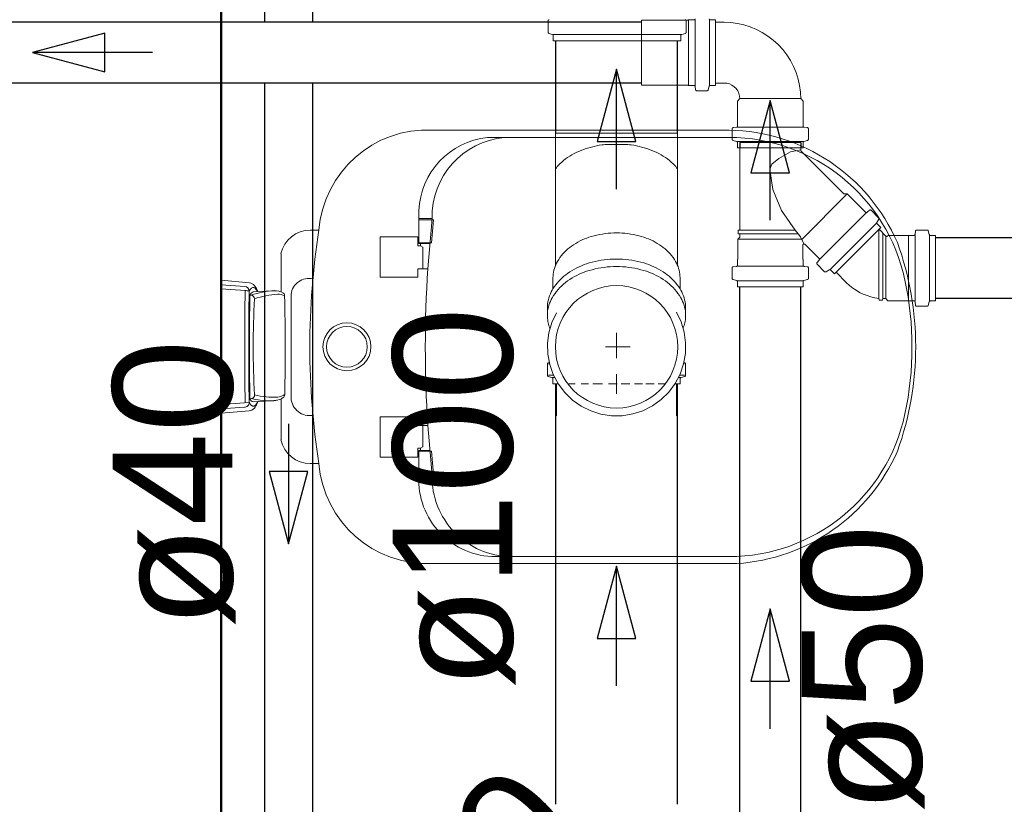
# Model space of a CAD drawing. Header units: millimetres. Extents: x 567 to 934, y -1 to 364.
# Tile 146 of 256: x 624.56 to 626.21, y 108.09 to 109.4. Entities that reach past the tile are written whole.
import ezdxf

# ---------------------------------------------------------------- set-up
doc = ezdxf.new("R2010")
doc.units = ezdxf.units.MM
doc.header["$MEASUREMENT"] = 0
doc.linetypes.add('NULL', pattern=[0])
doc.layers.get('0').update_dxf_attribs({"lineweight": 18})
for name, color, linetype, lineweight in [('A-WALL', 7, 'Continuous', 25), ('CV-Condutos', 14, 'Continuous', 25), ('CV-Sentido conduto', 14, 'Continuous', 30), ('CV-Textos conduto', 7, 'Continuous', 9), ('Peças hidrossanitárias', 7, 'Continuous', 13), ('Simbolos', 14, 'Continuous', 20), ('Simbolos_int', 14, 'Continuous', 15), ('TQ-Condutos', 14, 'Continuous', 25), ('TQ-Sentido conduto', 14, 'Continuous', 30), ('TQ-Textos conduto', 7, 'Continuous', 9)]:
    doc.layers.add(name, color=color, linetype=linetype, lineweight=lineweight)
doc.layers.add('ARQ FINA', color=8, linetype='Continuous')
doc.styles.add('Arial', font='arial.ttf')

msp = doc.modelspace()

# ---------------------------------------------------------------- linework, layer by layer
for p, q in [((625.459, 108.7926), (625.459, 108.7388)), ((625.6592, 108.7926), (625.6592, 108.7388))]:
    msp.add_line(p, q)
at = {"layer": 'A-WALL', "color": 8, "lineweight": 50}
msp.add_line((624.8991, 107.5742), (624.8991, 109.8511), dxfattribs=at)
at = {"layer": 'ARQ FINA', "lineweight": 5}
for radius in [0.04, 0.034]:
    msp.add_circle((625.1091, 108.8542), radius, dxfattribs=at)
at = {"layer": 'CV-Condutos'}
for p, q in [((625.6005, 109.3956), (623.6954, 109.3956)), ((625.6005, 109.2942), (623.6954, 109.2942)), ((625.765, 109.1952), (625.765, 109.1861)), ((625.8664, 109.1952), (625.8664, 109.1861)), ((627.4008, 109.0361), (626.0916, 109.0361)), ((625.765, 107.9826), (625.765, 108.9542)), ((625.8664, 107.9826), (625.8664, 108.9542)), ((627.4008, 108.9347), (626.0916, 108.9347))]:
    msp.add_line(p, q, dxfattribs=at)
at = {"layer": 'CV-Sentido conduto'}
for p, q in [((624.7052, 109.3773), (624.5844, 109.3449)), ((624.7052, 109.3126), (624.7052, 109.3773)), ((624.5844, 109.3449), (624.7052, 109.3126)), ((625.8157, 109.2652), (625.7833, 109.1444)), ((625.848, 109.1444), (625.8157, 109.2652)), ((625.7833, 109.1444), (625.848, 109.1444)), ((625.8157, 108.4171), (625.7833, 108.2964)), ((625.848, 108.2964), (625.8157, 108.4171)), ((625.7833, 108.2964), (625.848, 108.2964))]:
    msp.add_line(p, q, dxfattribs=at)
for points in [[(624.7844, 109.3449), (624.5844, 109.3449)], [(625.8157, 109.0652), (625.8157, 109.2652)], [(625.8157, 108.2171), (625.8157, 108.4171)]]:
    msp.add_lwpolyline(points, dxfattribs=at)
at = {"layer": 'Peças hidrossanitárias', "color": 8}
for p, q in [((625.7469, 109.2156), (625.2516, 109.2156)), ((625.3436, 109.2034), (625.7466, 109.2034)), ((625.229, 109.0264), (625.229, 109.0814)), ((625.2511, 109.0681), (625.229, 109.0681)), ((625.2537, 109.0662), (625.229, 109.0662)), ((625.2511, 109.0681), (625.244, 108.9844)), ((625.2503, 109.0274), (625.2537, 109.0662)), ((625.0623, 109.0489), (625.0479, 109.0489)), ((625.1647, 108.9703), (625.1647, 109.0377)), ((625.1647, 109.0377), (625.2277, 109.0377)), ((625.2277, 109.0377), (625.2277, 109.0227)), ((625.2277, 109.0227), (625.2317, 109.0227)), ((625.2472, 109.0274), (625.229, 109.0274)), ((625.2317, 109.0264), (625.229, 109.0264)), ((625.2475, 109.0264), (625.2304, 109.0264)), ((625.2317, 109.0227), (625.2317, 109.0264)), ((625.2319, 109.0226), (625.2359, 109.0203)), ((625.2359, 109.0203), (625.2359, 108.9844)), ((625.2472, 109.0274), (625.2503, 109.0274)), ((624.9991, 109.0096), (624.9991, 108.9454)), ((625.244, 108.9845), (625.2277, 108.9845)), ((625.2277, 108.9845), (625.2277, 108.9703)), ((625.2277, 108.9703), (625.1647, 108.9703)), ((624.8991, 108.9651), (624.9463, 108.9611)), ((624.8991, 108.9575), (624.9387, 108.9549)), ((624.9391, 108.948), (624.8991, 108.9506)), ((624.947, 108.94), (624.9493, 108.9402)), ((624.9602, 108.9462), (624.9525, 108.9458)), ((624.96, 108.9462), (624.9883, 108.9478)), ((625.0159, 108.7683), (625.0159, 108.9417)), ((624.8991, 108.7577), (624.946, 108.7613)), ((624.9499, 108.7678), (624.947, 108.7676)), ((624.9602, 108.7628), (624.9531, 108.7624)), ((624.9873, 108.7643), (624.96, 108.7628)), ((624.9991, 108.7673), (624.9991, 108.6987)), ((624.8991, 108.7508), (624.9379, 108.7533)), ((624.9458, 108.7472), (624.8991, 108.7432)), ((625.1647, 108.6699), (625.1647, 108.7373)), ((625.1647, 108.7373), (625.2277, 108.7373)), ((625.2277, 108.7373), (625.2277, 108.7231)), ((625.2277, 108.7231), (625.244, 108.7231)), ((625.2359, 108.6873), (625.2359, 108.7231)), ((625.2511, 108.6394), (625.244, 108.7231)), ((625.2317, 108.6849), (625.2277, 108.6849)), ((625.2277, 108.6849), (625.2277, 108.6699)), ((625.229, 108.6383), (625.229, 108.6812)), ((625.229, 108.6812), (625.2317, 108.6812)), ((625.2472, 108.6802), (625.229, 108.6802)), ((625.2475, 108.6812), (625.2315, 108.6812)), ((625.2317, 108.6812), (625.2317, 108.6849)), ((625.232, 108.6851), (625.2359, 108.6873)), ((625.2472, 108.6802), (625.2503, 108.6802)), ((625.2503, 108.6802), (625.2537, 108.6414)), ((625.0479, 108.6594), (625.0623, 108.6594)), ((625.2277, 108.6699), (625.1647, 108.6699)), ((625.2537, 108.6414), (625.229, 108.6414)), ((625.2511, 108.6394), (625.229, 108.6394)), ((625.2516, 108.4927), (625.76, 108.4927)), ((625.7466, 108.5042), (625.3573, 108.5042))]:
    msp.add_line(p, q, dxfattribs=at)
for centre, radius, start, end in [((625.2431, 109.0344), 0.1814, 87.3289, 175.4131), ((625.7414, 108.9033), 0.3124, 23.5162, 88.9974), ((625.3573, 109.0757), 0.1284, 96.0994, 177.4413), ((625.3842, 109.0708), 0.1331, 95.2693, 181.1664), ((625.7466, 108.903), 0.3004, 12, 90), ((625.0479, 108.9989), 0.05, 90, 167.7053), ((626.3104, 108.8542), 1.2632, 171.1306, 188.8694), ((625.5482, 108.8541), 0.5102, 340.0784, 19.9216), ((627.2805, 108.8537), 2.0406, 176.3241, 183.6703), ((625.0455, 108.9382), 0.0299, 76.8896, 173.1104), ((624.9378, 108.9468), 0.00818, 1.8602, 83.7517), ((624.962, 108.9385), 0.0182, 130.9886, 151.9845), ((624.9433, 108.946), 0.0154, 41.0752, 78.7855), ((624.9528, 108.9492), 0.00408, 49.0114, 130.9886), ((624.9328, 108.9368), 0.0293, 26.9248, 41.0752), ((624.944, 108.9391), 0.0174, 24.1043, 49.0114), ((625.5151, 108.8538), 0.5371, 348, 12), ((635.1233, 108.8539), 10.1846, 179.47044, 180.52389), ((624.9394, 108.924), 0.024, 74.1834, 90.6728), ((630.6793, 108.8549), 5.7341, 179.07935, 180.93623), ((633.2836, 108.8538), 8.337, 179.40781, 180.59251), ((624.9582, 108.935), 0.0123, 117.7565, 155.8472), ((625, 108.7915), 0.1571, 101.6558, 108.8284), ((624.9489, 108.9341), 0.00608, 0.4328, 86.2904), ((625.0002, 108.8063), 0.1356, 101.2253, 109.611), ((624.9503, 108.9457), 0.00966, 3.0829, 26.9248), ((624.9927, 108.8266), 0.1213, 91.8808, 101.6558), ((625.0001, 108.807), 0.1349, 92.7747, 101.2253), ((624.9879, 108.917), 0.0308, 63.157, 89.1856), ((624.9947, 108.9192), 0.0226, 62.6002, 92.7747), ((624.9991, 108.9391), 0.00601, 1.3732, 63.157), ((621.4388, 108.8537), 3.5673, 358.7212, 1.3732), ((626.4989, 108.8542), 1.5462, 177.0381, 182.9778), ((624.9488, 108.7739), 0.00624, 281.0044, 358.9956), ((624.9857, 108.8995), 0.1294, 256.1701, 273.4937), ((624.9922, 108.7933), 0.023, 273.4937, 304.5063), ((624.9996, 108.7741), 0.00564, 305.4412, 0.4655), ((624.9382, 108.7611), 0.00782, 267.7493, 0.9362), ((624.962, 108.7698), 0.0182, 208.1844, 229.0114), ((624.9751, 108.7855), 0.0333, 212.4839, 219.6215), ((624.9533, 108.7675), 0.00506, 219.6215, 266.9463), ((624.9777, 108.8776), 0.1133, 255.8134, 263.2723), ((624.9528, 108.7592), 0.00408, 229.0114, 310.9886), ((624.9307, 108.7722), 0.0314, 319.7409, 336.2591), ((624.944, 108.7693), 0.0174, 310.9886, 338.2947), ((624.9536, 108.7621), 0.00641, 336.2591, 6.3027), ((624.9807, 108.9027), 0.1386, 263.2723, 272.7277), ((624.9854, 108.7982), 0.0339, 273.0989, 283.3835), ((624.9869, 108.7919), 0.0274, 283.3835, 305.4412), ((625.0474, 108.771), 0.0317, 184.9444, 279.0556), ((624.9446, 108.7603), 0.0131, 274.9119, 320.0973), ((625.7466, 108.8046), 0.3004, 270, 348), ((625.0479, 108.7094), 0.05, 192.2947, 270), ((625.7402, 108.806), 0.314, 273.6172, 336.3827), ((625.2431, 108.6739), 0.1814, 184.5869, 272.6711), ((625.3842, 108.6373), 0.1331, 179.0349, 269.0913), ((625.3573, 108.6326), 0.1284, 177.4413, 270)]:
    msp.add_arc(centre, radius, start, end, dxfattribs=at)
at = {"layer": 'Simbolos'}
for p, q in [((625.4447, 109.3789), (625.4447, 109.3978)), ((625.6786, 109.3992), (625.6005, 109.3992)), ((625.6753, 109.3789), (625.6753, 109.3978)), ((625.679, 109.3996), (625.6786, 109.3992)), ((625.6883, 109.3996), (625.679, 109.3996)), ((625.7245, 109.3996), (625.7158, 109.3996)), ((625.7245, 109.3996), (625.7245, 109.2902)), ((625.7385, 109.3956), (625.7245, 109.3956)), ((625.4462, 109.377), (625.4521, 109.3754)), ((625.4535, 109.3646), (625.4535, 109.3735)), ((625.6665, 109.3646), (625.4535, 109.3646)), ((625.6665, 109.3646), (625.6665, 109.3735)), ((625.6739, 109.377), (625.668, 109.3754)), ((625.6786, 109.2906), (625.6005, 109.2906)), ((625.679, 109.2902), (625.6786, 109.2906)), ((625.6883, 109.2902), (625.679, 109.2902)), ((625.6908, 109.2832), (625.6903, 109.2884)), ((625.7103, 109.2813), (625.6928, 109.2813)), ((625.7122, 109.2828), (625.7138, 109.2888)), ((625.7245, 109.2902), (625.7158, 109.2902)), ((625.7385, 109.2942), (625.7245, 109.2942)), ((625.761, 109.2641), (625.765, 109.2681)), ((625.761, 109.2223), (625.761, 109.2641)), ((625.8704, 109.2641), (625.8664, 109.2681)), ((625.8704, 109.2223), (625.8704, 109.2641)), ((625.7521, 109.2003), (625.7521, 109.2178)), ((625.7539, 109.2198), (625.7591, 109.2203)), ((625.8774, 109.2198), (625.8722, 109.2203)), ((625.8793, 109.2003), (625.8793, 109.2178)), ((625.4574, 108.9906), (625.4574, 109.2104)), ((625.6606, 108.9906), (625.6606, 109.2104)), ((625.7535, 109.1984), (625.7595, 109.1968)), ((625.8778, 109.1984), (625.8718, 109.1968)), ((625.761, 109.1861), (625.761, 109.1948)), ((625.8704, 109.1861), (625.761, 109.1861)), ((625.765, 109.0488), (625.765, 109.1952)), ((625.765, 109.1952), (625.8664, 109.1952)), ((625.8664, 109.1824), (625.8664, 109.1952)), ((625.8704, 109.1861), (625.8704, 109.1948)), ((625.9384, 109.1091), (625.8672, 109.1803)), ((625.9441, 109.1091), (625.8682, 109.0332)), ((625.9441, 109.1091), (625.9384, 109.1091)), ((625.9745, 109.0787), (625.9441, 109.1091)), ((625.8984, 109.0001), (625.9757, 109.0774)), ((625.9812, 109.082), (625.9772, 109.0786)), ((625.9963, 109.0695), (625.9839, 109.0819)), ((625.9966, 109.0671), (625.9935, 109.0617)), ((625.9154, 108.983), (625.9928, 109.0604)), ((625.9226, 108.9758), (626, 109.0532)), ((626, 109.0532), (625.9938, 109.0593)), ((626.0086, 109.0389), (625.9972, 109.0503)), ((625.7614, 109.0336), (625.765, 109.0372)), ((625.868, 109.0336), (625.7614, 109.0336)), ((625.7614, 109), (625.7614, 109.0336)), ((625.765, 109.0488), (625.762, 109.0486)), ((625.762, 109.0427), (625.762, 109.0486)), ((625.765, 109.0424), (625.762, 109.0427)), ((625.765, 109.0488), (625.8572, 109.0488)), ((625.765, 109.0372), (625.765, 109.0424)), ((625.765, 109.0424), (625.8622, 109.0424)), ((625.8622, 109.0424), (625.8572, 109.0488)), ((626.0121, 109.0397), (626.0114, 109.0389)), ((626.0457, 109.0397), (626.0121, 109.0397)), ((626.0461, 109.0401), (626.0457, 109.0397)), ((626.0555, 109.0401), (626.0461, 109.0401)), ((626.058, 109.0471), (626.0575, 109.0419)), ((626.0775, 109.049), (626.06, 109.049)), ((626.0794, 109.0475), (626.081, 109.0415)), ((626.0916, 109.0401), (626.0829, 109.0401)), ((626.0916, 108.9307), (626.0916, 109.0401)), ((625.87, 109), (625.87, 109.0237)), ((625.8971, 109.0014), (625.8734, 109.0251)), ((625.7521, 108.9683), (625.7521, 108.9858)), ((625.7539, 108.9878), (625.7591, 108.9883)), ((625.761, 108.9996), (625.7614, 109)), ((625.761, 108.9903), (625.761, 108.9996)), ((625.761, 108.9885), (625.8704, 108.9885)), ((625.8704, 108.9996), (625.87, 109)), ((625.8704, 108.9903), (625.8704, 108.9996)), ((625.8774, 108.9878), (625.8722, 108.9883)), ((625.8793, 108.9683), (625.8793, 108.9858)), ((625.8938, 108.9946), (625.8972, 108.9987)), ((625.9063, 108.9795), (625.8939, 108.9919)), ((625.453, 108.9507), (625.453, 108.9692)), ((625.665, 108.9507), (625.665, 108.9692)), ((625.9088, 108.9792), (625.9141, 108.9823)), ((625.9226, 108.9758), (625.9165, 108.982)), ((625.9431, 108.961), (625.9255, 108.9786)), ((625.7535, 108.9664), (625.7595, 108.9648)), ((625.761, 108.9644), (625.8704, 108.9644)), ((625.761, 108.9542), (625.761, 108.9629)), ((625.761, 108.9542), (625.8704, 108.9542)), ((625.8704, 108.9542), (625.8704, 108.9629)), ((625.8778, 108.9664), (625.8718, 108.9648)), ((625.4517, 108.9486), (625.453, 108.9507)), ((625.6663, 108.9486), (625.665, 108.9507)), ((625.4437, 108.919), (625.4437, 108.9065)), ((625.6743, 108.919), (625.6743, 108.9065)), ((625.9969, 108.9347), (625.9972, 108.9317)), ((626.0031, 108.9317), (625.9972, 108.9317)), ((626.0033, 108.9347), (626.0031, 108.9317)), ((626.0085, 108.9347), (626.0033, 108.9347)), ((626.0121, 108.9311), (626.0085, 108.9347)), ((626.0457, 108.9311), (626.0121, 108.9311)), ((626.0461, 108.9307), (626.0457, 108.9311)), ((626.0555, 108.9307), (626.0461, 108.9307)), ((626.058, 108.9236), (626.0575, 108.9288)), ((626.0775, 108.9218), (626.06, 108.9218)), ((626.0794, 108.9232), (626.081, 108.9292)), ((626.0916, 108.9307), (626.0829, 108.9307)), ((625.4437, 108.8067), (625.4437, 108.8256)), ((625.4455, 108.8276), (625.4469, 108.8277)), ((625.4474, 108.8256), (625.4457, 108.8256)), ((625.6723, 108.8256), (625.6708, 108.8256)), ((625.6725, 108.8276), (625.6713, 108.8277)), ((625.6743, 108.8067), (625.6743, 108.8256)), ((625.4452, 108.8048), (625.451, 108.8032)), ((625.454, 108.8067), (625.4457, 108.8067)), ((625.6723, 108.8067), (625.6642, 108.8067)), ((625.6728, 108.8048), (625.667, 108.8032)), ((625.4525, 108.7924), (625.4525, 108.8013)), ((625.4617, 108.7924), (625.4525, 108.7924)), ((625.6655, 108.7924), (625.6565, 108.7924)), ((625.6655, 108.7924), (625.6655, 108.8013))]:
    msp.add_line(p, q, dxfattribs=at)
for points in [[(625.4466, 109.3998), (625.4462, 109.3998), (625.4459, 109.3997), (625.4456, 109.3995), (625.4454, 109.3993), (625.4452, 109.399), (625.445, 109.3988), (625.4449, 109.3985), (625.4448, 109.3981), (625.4447, 109.3978)], [(625.6753, 109.3978), (625.6753, 109.3981), (625.6752, 109.3985), (625.6751, 109.3988), (625.6749, 109.399), (625.6747, 109.3993), (625.6744, 109.3995), (625.6742, 109.3997), (625.6738, 109.3998), (625.6735, 109.3998)], [(625.6883, 109.3996), (625.6886, 109.3997), (625.689, 109.3998), (625.6893, 109.3999), (625.6895, 109.4001), (625.6898, 109.4003), (625.69, 109.4005), (625.6901, 109.4008), (625.6902, 109.4011), (625.6903, 109.4015)], [(625.7138, 109.4011), (625.7139, 109.4009), (625.714, 109.4006), (625.7142, 109.4004), (625.7144, 109.4001), (625.7147, 109.4), (625.7149, 109.3998), (625.7152, 109.3997), (625.7155, 109.3997), (625.7158, 109.3996)], [(625.8664, 109.2677), (625.8659, 109.2789), (625.8644, 109.29), (625.862, 109.3008), (625.8586, 109.3115), (625.8544, 109.3218), (625.8492, 109.3317), (625.8432, 109.3411), (625.8364, 109.35), (625.8289, 109.3582), (625.8207, 109.3657), (625.8118, 109.3725), (625.8024, 109.3785), (625.7925, 109.3837), (625.7822, 109.3879), (625.7716, 109.3913), (625.7607, 109.3937), (625.7496, 109.3952), (625.7385, 109.3956)], [(625.4447, 109.3789), (625.4448, 109.3786), (625.4448, 109.3783), (625.4449, 109.3781), (625.4451, 109.3778), (625.4453, 109.3776), (625.4455, 109.3774), (625.4457, 109.3772), (625.446, 109.3771), (625.4462, 109.377)], [(625.6739, 109.377), (625.6741, 109.3771), (625.6744, 109.3772), (625.6746, 109.3774), (625.6748, 109.3776), (625.675, 109.3778), (625.6752, 109.3781), (625.6753, 109.3783), (625.6753, 109.3786), (625.6753, 109.3789)], [(625.4535, 109.3735), (625.4535, 109.3738), (625.4535, 109.3741), (625.4534, 109.3743), (625.4532, 109.3746), (625.453, 109.3748), (625.4528, 109.375), (625.4526, 109.3752), (625.4523, 109.3753), (625.4521, 109.3754)], [(625.668, 109.3754), (625.6678, 109.3753), (625.6675, 109.3752), (625.6673, 109.375), (625.6671, 109.3748), (625.6669, 109.3746), (625.6667, 109.3743), (625.6666, 109.3741), (625.6666, 109.3738), (625.6665, 109.3735)], [(625.6903, 109.2884), (625.6902, 109.2887), (625.6901, 109.2891), (625.69, 109.2893), (625.6898, 109.2896), (625.6895, 109.2898), (625.6893, 109.29), (625.689, 109.2901), (625.6886, 109.2902), (625.6883, 109.2902)], [(625.6908, 109.2832), (625.6908, 109.2828), (625.6909, 109.2825), (625.6911, 109.2822), (625.6913, 109.282), (625.6915, 109.2818), (625.6918, 109.2816), (625.6921, 109.2815), (625.6924, 109.2814), (625.6928, 109.2813)], [(625.7103, 109.2813), (625.7106, 109.2814), (625.7109, 109.2814), (625.7111, 109.2815), (625.7114, 109.2817), (625.7116, 109.2818), (625.7118, 109.2821), (625.712, 109.2823), (625.7121, 109.2826), (625.7122, 109.2828)], [(625.7158, 109.2902), (625.7155, 109.2902), (625.7152, 109.2902), (625.7149, 109.2901), (625.7147, 109.2899), (625.7144, 109.2897), (625.7142, 109.2895), (625.714, 109.2893), (625.7139, 109.289), (625.7138, 109.2888)], [(625.765, 109.2677), (625.7645, 109.2723), (625.7634, 109.2768), (625.7614, 109.281), (625.7588, 109.2848), (625.7555, 109.288), (625.7517, 109.2907), (625.7475, 109.2926), (625.7431, 109.2938), (625.7385, 109.2942)], [(625.7539, 109.2198), (625.7536, 109.2198), (625.7532, 109.2197), (625.753, 109.2195), (625.7527, 109.2193), (625.7525, 109.219), (625.7523, 109.2188), (625.7522, 109.2185), (625.7521, 109.2182), (625.7521, 109.2178)], [(625.7591, 109.2203), (625.7595, 109.2203), (625.7598, 109.2205), (625.7601, 109.2206), (625.7603, 109.2208), (625.7605, 109.2211), (625.7607, 109.2213), (625.7608, 109.2216), (625.7609, 109.222), (625.761, 109.2223)], [(625.8704, 109.2223), (625.8704, 109.222), (625.8705, 109.2216), (625.8706, 109.2213), (625.8708, 109.2211), (625.871, 109.2208), (625.8713, 109.2206), (625.8715, 109.2205), (625.8719, 109.2203), (625.8722, 109.2203)], [(625.8793, 109.2178), (625.8792, 109.2182), (625.8791, 109.2185), (625.879, 109.2188), (625.8788, 109.219), (625.8786, 109.2193), (625.8784, 109.2195), (625.8781, 109.2197), (625.8778, 109.2198), (625.8774, 109.2198)], [(625.7521, 109.2003), (625.7521, 109.2), (625.7521, 109.1997), (625.7522, 109.1995), (625.7524, 109.1992), (625.7526, 109.199), (625.7528, 109.1988), (625.753, 109.1986), (625.7533, 109.1985), (625.7535, 109.1984)], [(625.8778, 109.1984), (625.878, 109.1985), (625.8783, 109.1986), (625.8785, 109.1988), (625.8787, 109.199), (625.8789, 109.1992), (625.8791, 109.1995), (625.8792, 109.1997), (625.8792, 109.2), (625.8793, 109.2003)], [(625.5348, 109.1912), (625.5303, 109.1904), (625.5259, 109.1895), (625.5215, 109.1884), (625.5171, 109.1873), (625.5127, 109.186), (625.5084, 109.1847), (625.5041, 109.1832), (625.4999, 109.1817), (625.4957, 109.18)], [(625.559, 109.1916), (625.5563, 109.1917), (625.5536, 109.1917), (625.5509, 109.1917), (625.5482, 109.1917), (625.5455, 109.1916), (625.5428, 109.1915), (625.5401, 109.1914), (625.5375, 109.1913), (625.5348, 109.1912)], [(625.5833, 109.1912), (625.5806, 109.1913), (625.5779, 109.1914), (625.5752, 109.1915), (625.5725, 109.1916), (625.5698, 109.1917), (625.5671, 109.1917), (625.5644, 109.1917), (625.5617, 109.1917), (625.559, 109.1916)], [(625.6224, 109.18), (625.6182, 109.1817), (625.6139, 109.1832), (625.6096, 109.1847), (625.6053, 109.186), (625.601, 109.1873), (625.5966, 109.1884), (625.5922, 109.1895), (625.5877, 109.1904), (625.5833, 109.1912)], [(625.761, 109.1948), (625.7609, 109.1951), (625.7609, 109.1954), (625.7608, 109.1957), (625.7606, 109.1959), (625.7604, 109.1962), (625.7602, 109.1964), (625.76, 109.1965), (625.7597, 109.1967), (625.7595, 109.1968)], [(625.8664, 109.1827), (625.8494, 109.1792), (625.8298, 109.1684), (625.8182, 109.1589)], [(625.8664, 109.1824), (625.8664, 109.1821), (625.8664, 109.1819), (625.8665, 109.1816), (625.8665, 109.1814), (625.8666, 109.1811), (625.8668, 109.1809), (625.8669, 109.1807), (625.8671, 109.1805), (625.8672, 109.1803)], [(625.8718, 109.1968), (625.8716, 109.1967), (625.8713, 109.1965), (625.8711, 109.1964), (625.8709, 109.1962), (625.8707, 109.1959), (625.8705, 109.1957), (625.8704, 109.1954), (625.8704, 109.1951), (625.8704, 109.1948)], [(625.4957, 109.18), (625.4918, 109.1784), (625.4881, 109.1765), (625.4845, 109.1746), (625.4809, 109.1724), (625.4774, 109.1701), (625.4741, 109.1677), (625.4708, 109.1651), (625.4677, 109.1624), (625.4646, 109.1595)], [(625.6534, 109.1595), (625.6504, 109.1624), (625.6472, 109.1651), (625.644, 109.1677), (625.6406, 109.1701), (625.6371, 109.1724), (625.6336, 109.1746), (625.6299, 109.1765), (625.6262, 109.1784), (625.6224, 109.18)], [(625.4646, 109.1595), (625.4637, 109.1587), (625.4627, 109.1578), (625.4618, 109.1568), (625.461, 109.1558), (625.4602, 109.1548), (625.4594, 109.1538), (625.4587, 109.1527), (625.458, 109.1515), (625.4574, 109.1504)], [(625.6606, 109.1504), (625.66, 109.1515), (625.6594, 109.1527), (625.6586, 109.1538), (625.6579, 109.1548), (625.6571, 109.1558), (625.6562, 109.1568), (625.6553, 109.1578), (625.6544, 109.1587), (625.6534, 109.1595)], [(625.8182, 109.1589), (625.8152, 109.1507), (625.8199, 109.1165), (625.8343, 109.0814), (625.8572, 109.0488)], [(625.9744, 109.0787), (625.9747, 109.0785), (625.975, 109.0784), (625.9753, 109.0782), (625.9756, 109.0782), (625.9759, 109.0781), (625.9763, 109.0782), (625.9766, 109.0783), (625.9769, 109.0784), (625.9771, 109.0786)], [(625.9839, 109.0819), (625.9836, 109.0821), (625.9834, 109.0823), (625.983, 109.0824), (625.9827, 109.0825), (625.9824, 109.0825), (625.9821, 109.0824), (625.9818, 109.0823), (625.9815, 109.0822), (625.9812, 109.082)], [(625.9966, 109.0671), (625.9967, 109.0673), (625.9968, 109.0676), (625.9969, 109.0679), (625.9969, 109.0682), (625.9968, 109.0685), (625.9968, 109.0688), (625.9966, 109.069), (625.9965, 109.0693), (625.9963, 109.0695)], [(625.9935, 109.0617), (625.9934, 109.0615), (625.9933, 109.0612), (625.9933, 109.0609), (625.9933, 109.0606), (625.9933, 109.0603), (625.9934, 109.0601), (625.9935, 109.0598), (625.9936, 109.0596), (625.9938, 109.0593)], [(625.517, 109.0382), (625.5131, 109.037), (625.5093, 109.0356), (625.5055, 109.0341), (625.5017, 109.0325), (625.4981, 109.0307), (625.4945, 109.0288), (625.4909, 109.0267), (625.4875, 109.0245), (625.4841, 109.0222)], [(625.559, 109.0442), (625.5543, 109.0441), (625.5496, 109.0439), (625.5449, 109.0435), (625.5402, 109.043), (625.5355, 109.0423), (625.5308, 109.0415), (625.5262, 109.0405), (625.5216, 109.0394), (625.517, 109.0382)], [(625.601, 109.0382), (625.5965, 109.0394), (625.5919, 109.0405), (625.5872, 109.0415), (625.5826, 109.0423), (625.5779, 109.043), (625.5732, 109.0435), (625.5685, 109.0439), (625.5638, 109.0441), (625.559, 109.0442)], [(625.634, 109.0222), (625.6306, 109.0245), (625.6271, 109.0267), (625.6236, 109.0288), (625.62, 109.0307), (625.6163, 109.0325), (625.6126, 109.0341), (625.6088, 109.0356), (625.6049, 109.037), (625.601, 109.0382)], [(625.8622, 109.0424), (625.866, 109.0378), (625.8719, 109.0257)], [(626.0086, 109.0389), (626.0089, 109.0387), (626.0092, 109.0385), (626.0095, 109.0384), (626.0098, 109.0384), (626.0102, 109.0384), (626.0105, 109.0384), (626.0108, 109.0385), (626.0111, 109.0387), (626.0114, 109.0389)], [(626.0555, 109.0401), (626.0558, 109.0401), (626.0561, 109.0402), (626.0565, 109.0403), (626.0567, 109.0405), (626.057, 109.0407), (626.0572, 109.041), (626.0573, 109.0413), (626.0574, 109.0416), (626.0575, 109.0419)], [(626.06, 109.049), (626.0596, 109.0489), (626.0593, 109.0489), (626.059, 109.0487), (626.0587, 109.0485), (626.0585, 109.0483), (626.0583, 109.0481), (626.0581, 109.0478), (626.058, 109.0475), (626.058, 109.0471)], [(626.0794, 109.0475), (626.0793, 109.0478), (626.0792, 109.048), (626.079, 109.0483), (626.0788, 109.0485), (626.0786, 109.0486), (626.0783, 109.0488), (626.0781, 109.0489), (626.0778, 109.0489), (626.0775, 109.049)], [(626.081, 109.0415), (626.0811, 109.0413), (626.0812, 109.041), (626.0814, 109.0408), (626.0816, 109.0406), (626.0818, 109.0404), (626.0821, 109.0403), (626.0824, 109.0402), (626.0827, 109.0401), (626.0829, 109.0401)], [(625.4841, 109.0223), (625.4809, 109.0199), (625.4779, 109.0174), (625.475, 109.0148), (625.4722, 109.0121), (625.4695, 109.0092), (625.467, 109.0062), (625.4647, 109.003), (625.4625, 108.9998), (625.4604, 108.9965)], [(625.6576, 108.9965), (625.6556, 108.9998), (625.6534, 109.003), (625.651, 109.0062), (625.6485, 109.0092), (625.6458, 109.0121), (625.6431, 109.0148), (625.6401, 109.0174), (625.6371, 109.0199), (625.634, 109.0223)], [(625.8734, 109.0251), (625.8732, 109.0253), (625.873, 109.0254), (625.8727, 109.0255), (625.8725, 109.0256), (625.8722, 109.0257), (625.872, 109.0257), (625.8717, 109.0257), (625.8714, 109.0256), (625.8712, 109.0255), (625.871, 109.0254), (625.8707, 109.0253), (625.8705, 109.0251), (625.8704, 109.0249), (625.8702, 109.0247), (625.8701, 109.0244), (625.87, 109.0242), (625.87, 109.0239), (625.87, 109.0237)], [(625.8972, 108.9987), (625.8974, 108.9989), (625.8975, 108.9992), (625.8976, 108.9995), (625.8977, 108.9999), (625.8977, 109.0002), (625.8976, 109.0005), (625.8975, 109.0008), (625.8973, 109.0011), (625.8971, 109.0014)], [(625.4604, 108.9965), (625.4589, 108.9937), (625.4575, 108.9908), (625.4564, 108.9879), (625.4553, 108.9849), (625.4545, 108.9818), (625.4539, 108.9787), (625.4534, 108.9756), (625.4531, 108.9724), (625.453, 108.9692)], [(625.559, 108.988), (625.5539, 108.9879), (625.5487, 108.9877), (625.5436, 108.9873), (625.5385, 108.9867), (625.5334, 108.986), (625.5283, 108.9851), (625.5233, 108.9841), (625.5183, 108.9828), (625.5134, 108.9815)], [(625.6047, 108.9815), (625.5997, 108.9828), (625.5947, 108.9841), (625.5897, 108.9851), (625.5846, 108.986), (625.5796, 108.9867), (625.5744, 108.9873), (625.5693, 108.9877), (625.5642, 108.9879), (625.559, 108.988)], [(625.665, 108.9692), (625.6649, 108.9724), (625.6647, 108.9756), (625.6642, 108.9787), (625.6635, 108.9818), (625.6627, 108.9849), (625.6617, 108.9879), (625.6605, 108.9908), (625.6592, 108.9937), (625.6576, 108.9965)], [(625.7539, 108.9878), (625.7536, 108.9878), (625.7532, 108.9877), (625.753, 108.9875), (625.7527, 108.9873), (625.7525, 108.9871), (625.7523, 108.9868), (625.7522, 108.9865), (625.7521, 108.9862), (625.7521, 108.9858)], [(625.7591, 108.9883), (625.7595, 108.9884), (625.7598, 108.9885), (625.7601, 108.9886), (625.7603, 108.9888), (625.7605, 108.9891), (625.7607, 108.9893), (625.7608, 108.9896), (625.7609, 108.99), (625.761, 108.9903)], [(625.8704, 108.9903), (625.8704, 108.99), (625.8705, 108.9896), (625.8706, 108.9893), (625.8708, 108.9891), (625.871, 108.9888), (625.8713, 108.9886), (625.8715, 108.9885), (625.8719, 108.9884), (625.8722, 108.9883)], [(625.8793, 108.9858), (625.8792, 108.9862), (625.8791, 108.9865), (625.879, 108.9868), (625.8788, 108.9871), (625.8786, 108.9873), (625.8784, 108.9875), (625.8781, 108.9877), (625.8778, 108.9878), (625.8774, 108.9878)], [(625.8938, 108.9946), (625.8936, 108.9944), (625.8935, 108.9941), (625.8934, 108.9938), (625.8934, 108.9934), (625.8934, 108.9931), (625.8934, 108.9928), (625.8936, 108.9925), (625.8937, 108.9922), (625.8939, 108.9919)], [(625.5134, 108.9815), (625.5091, 108.9802), (625.5049, 108.9787), (625.5008, 108.977), (625.4967, 108.9753), (625.4927, 108.9733), (625.4888, 108.9712), (625.4849, 108.969), (625.4812, 108.9667), (625.4775, 108.9642)], [(625.6406, 108.9642), (625.6369, 108.9667), (625.6331, 108.969), (625.6293, 108.9712), (625.6253, 108.9733), (625.6213, 108.9753), (625.6173, 108.977), (625.6131, 108.9787), (625.6089, 108.9802), (625.6047, 108.9815)], [(625.7521, 108.9683), (625.7521, 108.968), (625.7521, 108.9678), (625.7522, 108.9675), (625.7524, 108.9672), (625.7526, 108.967), (625.7528, 108.9668), (625.753, 108.9666), (625.7533, 108.9665), (625.7535, 108.9664)], [(625.8778, 108.9664), (625.878, 108.9665), (625.8783, 108.9666), (625.8785, 108.9668), (625.8787, 108.967), (625.8789, 108.9672), (625.8791, 108.9675), (625.8792, 108.9678), (625.8792, 108.968), (625.8793, 108.9683)], [(625.9063, 108.9795), (625.9066, 108.9793), (625.9068, 108.9792), (625.9071, 108.9791), (625.9073, 108.979), (625.9076, 108.979), (625.9079, 108.979), (625.9082, 108.979), (625.9085, 108.9791), (625.9088, 108.9792)], [(625.9165, 108.982), (625.9163, 108.9822), (625.916, 108.9823), (625.9158, 108.9824), (625.9155, 108.9825), (625.9152, 108.9826), (625.9149, 108.9826), (625.9146, 108.9825), (625.9143, 108.9824), (625.9141, 108.9823)], [(625.4775, 108.9642), (625.4741, 108.9616), (625.4708, 108.9589), (625.4676, 108.9561), (625.4646, 108.9531), (625.4617, 108.9499), (625.459, 108.9466), (625.4564, 108.9433), (625.454, 108.9397), (625.4517, 108.9361)], [(625.6663, 108.9361), (625.664, 108.9397), (625.6616, 108.9433), (625.6591, 108.9466), (625.6563, 108.9499), (625.6535, 108.9531), (625.6504, 108.9561), (625.6473, 108.9589), (625.644, 108.9616), (625.6406, 108.9642)], [(625.761, 108.9629), (625.7609, 108.9632), (625.7609, 108.9634), (625.7608, 108.9637), (625.7606, 108.964), (625.7604, 108.9642), (625.7602, 108.9644), (625.76, 108.9646), (625.7597, 108.9647), (625.7595, 108.9648)], [(625.8718, 108.9648), (625.8716, 108.9647), (625.8713, 108.9646), (625.8711, 108.9644), (625.8709, 108.9642), (625.8707, 108.964), (625.8705, 108.9637), (625.8704, 108.9634), (625.8704, 108.9632), (625.8704, 108.9629)], [(625.9431, 108.961), (625.9481, 108.9565), (625.9534, 108.9522), (625.959, 108.9484), (625.9648, 108.945), (625.9709, 108.942), (625.9772, 108.9395), (625.9837, 108.9374), (625.9903, 108.9358), (625.9969, 108.9347)], [(625.4518, 108.9486), (625.4501, 108.9456), (625.4486, 108.9425), (625.4473, 108.9393), (625.4462, 108.936), (625.4453, 108.9327), (625.4446, 108.9293), (625.4441, 108.9259), (625.4438, 108.9225), (625.4437, 108.919)], [(625.4518, 108.9361), (625.4501, 108.9331), (625.4486, 108.93), (625.4473, 108.9268), (625.4462, 108.9235), (625.4453, 108.9202), (625.4446, 108.9168), (625.4441, 108.9134), (625.4438, 108.91), (625.4437, 108.9065)], [(625.6743, 108.919), (625.6742, 108.9225), (625.6739, 108.9259), (625.6734, 108.9293), (625.6727, 108.9327), (625.6718, 108.936), (625.6707, 108.9393), (625.6694, 108.9425), (625.668, 108.9456), (625.6663, 108.9486)], [(625.6743, 108.9065), (625.6742, 108.91), (625.6739, 108.9134), (625.6734, 108.9168), (625.6727, 108.9202), (625.6718, 108.9235), (625.6707, 108.9268), (625.6694, 108.93), (625.668, 108.9331), (625.6663, 108.9361)], [(626.0575, 108.9288), (626.0574, 108.9292), (626.0573, 108.9295), (626.0572, 108.9298), (626.057, 108.93), (626.0567, 108.9302), (626.0565, 108.9304), (626.0561, 108.9306), (626.0558, 108.9306), (626.0555, 108.9307)], [(626.058, 108.9236), (626.058, 108.9233), (626.0581, 108.923), (626.0583, 108.9227), (626.0585, 108.9224), (626.0587, 108.9222), (626.059, 108.922), (626.0593, 108.9219), (626.0596, 108.9218), (626.06, 108.9218)], [(626.0775, 108.9218), (626.0778, 108.9218), (626.0781, 108.9219), (626.0783, 108.922), (626.0786, 108.9221), (626.0788, 108.9223), (626.079, 108.9225), (626.0792, 108.9227), (626.0793, 108.923), (626.0794, 108.9232)], [(626.0829, 108.9307), (626.0827, 108.9306), (626.0824, 108.9306), (626.0821, 108.9305), (626.0818, 108.9303), (626.0816, 108.9302), (626.0814, 108.93), (626.0812, 108.9297), (626.0811, 108.9295), (626.081, 108.9292)], [(625.4437, 108.9065), (625.4438, 108.904), (625.4439, 108.9016), (625.4442, 108.8991), (625.4446, 108.8966), (625.445, 108.8942), (625.4456, 108.8918), (625.4463, 108.8894), (625.4471, 108.887), (625.4479, 108.8847)], [(625.4588, 108.9109), (625.4512, 108.8948), (625.4462, 108.8777), (625.444, 108.86), (625.4444, 108.8421), (625.4477, 108.8246), (625.4535, 108.8078), (625.462, 108.7921), (625.4727, 108.7778), (625.4855, 108.7654), (625.5001, 108.7551), (625.516, 108.7472), (625.533, 108.7418), (625.5507, 108.7392), (625.5685, 108.7392), (625.5861, 108.7421), (625.6031, 108.7476), (625.619, 108.7556), (625.6334, 108.766), (625.6461, 108.7785), (625.6568, 108.7928), (625.665, 108.8086), (625.6708, 108.8255), (625.6739, 108.8431), (625.6742, 108.8609), (625.6718, 108.8786), (625.6667, 108.8956), (625.659, 108.9117)], [(625.6702, 108.885), (625.6711, 108.8873), (625.6718, 108.8896), (625.6725, 108.892), (625.6731, 108.8943), (625.6735, 108.8967), (625.6739, 108.8992), (625.6741, 108.9016), (625.6743, 108.9041), (625.6743, 108.9065)], [(625.4456, 108.8276), (625.4452, 108.8276), (625.4449, 108.8275), (625.4446, 108.8273), (625.4444, 108.8271), (625.4441, 108.8269), (625.444, 108.8266), (625.4438, 108.8263), (625.4438, 108.826), (625.4437, 108.8256)], [(625.6743, 108.8256), (625.6743, 108.826), (625.6742, 108.8263), (625.6741, 108.8266), (625.6739, 108.8269), (625.6737, 108.8271), (625.6734, 108.8273), (625.6731, 108.8275), (625.6728, 108.8276), (625.6725, 108.8276)], [(625.4437, 108.8067), (625.4437, 108.8064), (625.4438, 108.8061), (625.4439, 108.8059), (625.4441, 108.8056), (625.4442, 108.8054), (625.4444, 108.8052), (625.4447, 108.805), (625.4449, 108.8049), (625.4452, 108.8048)], [(625.6728, 108.8048), (625.6731, 108.8049), (625.6734, 108.805), (625.6736, 108.8052), (625.6738, 108.8054), (625.674, 108.8056), (625.6741, 108.8059), (625.6742, 108.8061), (625.6743, 108.8064), (625.6743, 108.8067)], [(625.4525, 108.8013), (625.4525, 108.8016), (625.4524, 108.8019), (625.4523, 108.8021), (625.4522, 108.8024), (625.452, 108.8026), (625.4518, 108.8028), (625.4516, 108.803), (625.4513, 108.8031), (625.451, 108.8032)], [(625.667, 108.8032), (625.6667, 108.8031), (625.6665, 108.803), (625.6662, 108.8028), (625.666, 108.8026), (625.6659, 108.8024), (625.6657, 108.8021), (625.6656, 108.8019), (625.6655, 108.8016), (625.6655, 108.8013)]]:
    msp.add_lwpolyline(points, dxfattribs=at)
msp.add_circle((625.5591, 108.8541), 0.1021, dxfattribs=at)
at = {"layer": 'Simbolos_int'}
for p, q in [((625.6005, 109.3992), (625.6005, 109.2906)), ((625.679, 109.3996), (625.679, 109.2902)), ((625.6902, 109.3996), (625.6902, 109.2902)), ((625.7142, 109.3996), (625.7142, 109.2902)), ((625.7245, 109.2942), (625.7245, 109.3956)), ((625.6665, 109.375), (625.4535, 109.375)), ((625.8664, 109.2681), (625.765, 109.2681)), ((625.8704, 109.2204), (625.761, 109.2204)), ((625.6606, 109.2104), (625.4574, 109.2104)), ((625.8704, 109.1964), (625.761, 109.1964)), ((625.9972, 109.0503), (625.9255, 108.9786)), ((625.9969, 108.9347), (625.9969, 109.0501)), ((626.0033, 108.9347), (626.0033, 109.0442)), ((626.0085, 108.9347), (626.0085, 109.039)), ((626.0461, 108.9307), (626.0461, 109.0401)), ((626.0573, 108.9307), (626.0573, 109.0401)), ((626.0814, 108.9307), (626.0814, 109.0401)), ((625.5591, 108.8541), (625.5591, 108.8774)), ((625.5591, 108.8541), (625.5409, 108.8541)), ((625.5591, 108.8541), (625.5818, 108.8541)), ((625.5591, 108.8541), (625.5591, 108.8353)), ((625.5591, 108.8084), (625.5591, 108.7756)), ((625.4559, 108.8028), (625.4525, 108.8028)), ((625.4901, 108.7926), (625.4776, 108.7926)), ((625.5123, 108.7926), (625.5, 108.7926)), ((625.5357, 108.7926), (625.5193, 108.7926)), ((625.5602, 108.7926), (625.5456, 108.7926)), ((625.5812, 108.7926), (625.5666, 108.7926)), ((625.6023, 108.7926), (625.5888, 108.7926)), ((625.6221, 108.7926), (625.6081, 108.7926)), ((625.6402, 108.7926), (625.6285, 108.7926)), ((625.6655, 108.8028), (625.6623, 108.8028))]:
    msp.add_line(p, q, dxfattribs=at)
for points in [[(625.559, 109.0005), (625.5539, 109.0004), (625.5487, 109.0002), (625.5436, 108.9998), (625.5385, 108.9992), (625.5334, 108.9985), (625.5283, 108.9976), (625.5233, 108.9966), (625.5183, 108.9953), (625.5134, 108.994)], [(625.6047, 108.994), (625.5997, 108.9953), (625.5947, 108.9966), (625.5897, 108.9976), (625.5846, 108.9985), (625.5796, 108.9992), (625.5744, 108.9998), (625.5693, 109.0002), (625.5642, 109.0004), (625.559, 109.0005)], [(625.5134, 108.994), (625.5091, 108.9927), (625.5049, 108.9912), (625.5008, 108.9895), (625.4967, 108.9878), (625.4927, 108.9858), (625.4888, 108.9837), (625.4849, 108.9815), (625.4812, 108.9792), (625.4775, 108.9767)], [(625.6406, 108.9767), (625.6369, 108.9792), (625.6331, 108.9815), (625.6293, 108.9837), (625.6253, 108.9858), (625.6213, 108.9878), (625.6173, 108.9895), (625.6131, 108.9912), (625.6089, 108.9927), (625.6047, 108.994)], [(625.4775, 108.9767), (625.4743, 108.9743), (625.4712, 108.9718), (625.4682, 108.9691), (625.4653, 108.9663), (625.4626, 108.9634), (625.46, 108.9604), (625.4575, 108.9573), (625.4552, 108.954), (625.453, 108.9507)], [(625.665, 108.9507), (625.6628, 108.954), (625.6605, 108.9573), (625.658, 108.9604), (625.6554, 108.9634), (625.6527, 108.9663), (625.6498, 108.9691), (625.6469, 108.9718), (625.6438, 108.9743), (625.6406, 108.9767)]]:
    msp.add_lwpolyline(points, dxfattribs=at)
at = {"layer": 'TQ-Condutos'}
for p, q in [((624.9715, 109.6607), (624.9715, 109.3956)), ((625.0515, 109.6607), (625.0515, 109.3956)), ((625.4575, 109.2104), (625.4575, 109.3646)), ((625.6607, 109.2104), (625.6607, 109.3646)), ((624.9715, 109.2942), (624.9715, 107.558)), ((625.0515, 109.2942), (625.0515, 107.558)), ((625.4575, 108.091), (625.4575, 108.7924)), ((625.6607, 108.091), (625.6607, 108.7924))]:
    msp.add_line(p, q, dxfattribs=at)
at = {"layer": 'TQ-Sentido conduto'}
for p, q in [((625.5591, 109.3174), (625.5268, 109.1966)), ((625.5915, 109.1966), (625.5591, 109.3174)), ((625.5268, 109.1966), (625.5915, 109.1966)), ((625.0439, 108.6464), (624.9792, 108.6464)), ((624.9792, 108.6464), (625.0115, 108.5257)), ((625.0115, 108.5257), (625.0439, 108.6464)), ((625.5591, 108.4884), (625.5268, 108.3676)), ((625.5915, 108.3676), (625.5591, 108.4884)), ((625.5268, 108.3676), (625.5915, 108.3676))]:
    msp.add_line(p, q, dxfattribs=at)
for points in [[(625.5591, 109.1174), (625.5591, 109.3174)], [(625.0115, 108.7257), (625.0115, 108.5257)], [(625.5591, 108.2884), (625.5591, 108.4884)]]:
    msp.add_lwpolyline(points, dxfattribs=at)

# ---------------------------------------------------------------- texts
at = {"layer": 'CV-Textos conduto', "linetype": 'NULL', "insert": (626.0734, 108.3171), "char_height": 0.2, "width": 0.962805, "attachment_point": 8, "rotation": 90.0002, "line_spacing_factor": 0.6, "style": 'Arial'}
msp.add_mtext('ø50', dxfattribs=at)
at = {"layer": 'TQ-Textos conduto', "linetype": 'NULL', "char_height": 0.2, "attachment_point": 8, "line_spacing_factor": 0.6, "style": 'Arial'}
for s, insert, width, rotation in [('ø100', (625.3908, 108.6019), 1.273476, 90.0002), ('ø40', (624.9233, 108.6257), 0.962805, 90.0002), ('ø50', (625.3528, 107.8551), 0.962805, 45.0001)]:
    msp.add_mtext(s, dxfattribs=dict(at, insert=insert, width=width, rotation=rotation))

doc.saveas('drawing.dxf')
